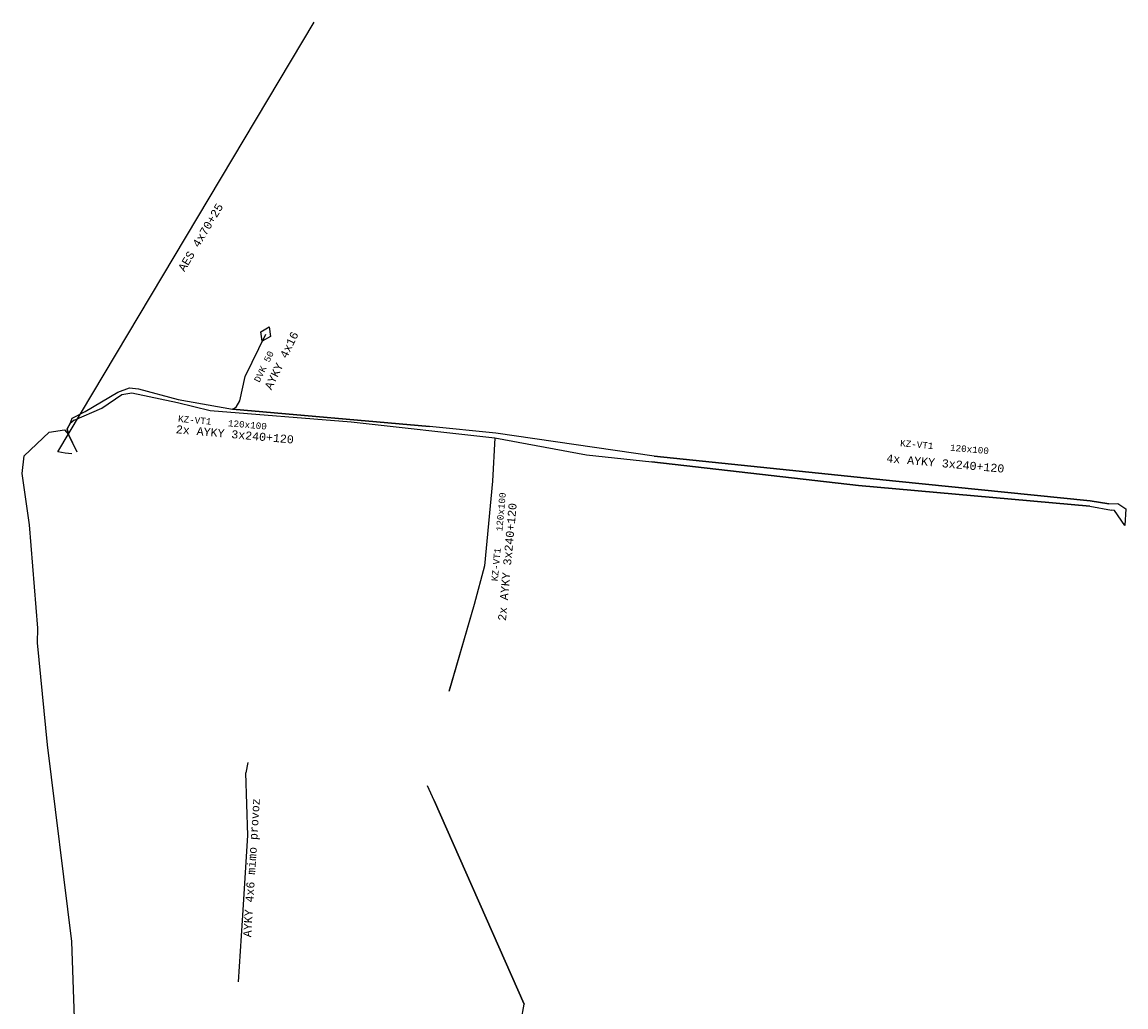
# Model space of a CAD drawing. Extents: x -607878 to -607689, y -1001639 to -1001249.
# Tile 3 of 3: x -607828 to -607725, y -1001341 to -1001249. Entities that reach past the tile are written whole.
import ezdxf
from ezdxf.enums import TextEntityAlignment as Align

# ---------------------------------------------------------------- set-up
doc = ezdxf.new("R2010")
doc.units = 0
doc.header["$MEASUREMENT"] = 0
doc.linetypes.add('ACAD_ISO06W100', pattern=[36, 24, -3, 0, -3, 0, -3, 0, -3])
for name, color, linetype in [('21', 7, 'CONTINUOUS'), ('7', 7, 'CONTINUOUS'), ('nízké napění', 71, 'ACAD_ISO06W100'), ('nízké napětí popis', 7, 'CONTINUOUS')]:
    doc.layers.add(name, color=color, linetype=linetype)
doc.styles.add('MONOTXT', font='MONOTXT', dxfattribs={"height": 0.2})

# ---------------------------------------------------------------- blocks, each defined once
blk = doc.blocks.new('1$30')
at = {"layer": '21', "color": 62, "linetype": 'Continuous'}
for p, q in [((-0.75, 0), (0.001, 0.499)), ((0.001, -0.5), (-0.75, 0)), ((0.001, 0.499), (0.751, -0.001)), ((0.751, -0.001), (0.001, -0.5))]:
    blk.add_line(p, q, dxfattribs=at)

msp = doc.modelspace()

# ---------------------------------------------------------------- linework, layer by layer
at = {"layer": '7', "color": 62, "linetype": 'Continuous'}
for points in [[(-607810.16, -1001285.41), (-607797.03, -1001286.48), (-607783.62, -1001287.96)], [(-607724.84, -1001296.14), (-607725.81, -1001294.76), (-607726.08, -1001294.71)]]:
    msp.add_lwpolyline(points, dxfattribs=at)
at = {"layer": 'nízké napění', "ltscale": 150}
for p, q in [((-607824.38, -1001289.26), (-607800.46, -1001249.19)), ((-607806.91, -1001282.25), (-607804.98, -1001278.29)), ((-607807.39, -1001284.53), (-607806.91, -1001282.25)), ((-607821.82, -1001285.5), (-607818.8, -1001283.71)), ((-607820.27, -1001285.19), (-607818.41, -1001283.92)), ((-607818.8, -1001283.71), (-607817.7, -1001283.3)), ((-607818.41, -1001283.92), (-607817.48, -1001283.77)), ((-607817.7, -1001283.3), (-607816.87, -1001283.41)), ((-607817.48, -1001283.77), (-607813.22, -1001284.66)), ((-607816.87, -1001283.41), (-607813.16, -1001284.4)), ((-607822.87, -1001286.32), (-607820.27, -1001285.19)), ((-607813.22, -1001284.66), (-607810.16, -1001285.41)), ((-607813.16, -1001284.4), (-607808.09, -1001285.29)), ((-607808.09, -1001285.29), (-607807.74, -1001285.11)), ((-607807.74, -1001285.11), (-607807.39, -1001284.53)), ((-607823.23, -1001286.62), (-607823.05, -1001286.14)), ((-607823.05, -1001286.14), (-607821.82, -1001285.5)), ((-607808.09, -1001285.29), (-607789.7, -1001286.92)), ((-607825.19, -1001287.43), (-607823.77, -1001287.23)), ((-607823.77, -1001287.23), (-607823.4, -1001287.66)), ((-607823.23, -1001286.62), (-607823.52, -1001287.12)), ((-607823.52, -1001287.12), (-607823.4, -1001287.66)), ((-607822.87, -1001286.32), (-607823.23, -1001286.62)), ((-607783.53, -1001287.54), (-607789.7, -1001286.92)), ((-607827.53, -1001289.64), (-607825.19, -1001287.43)), ((-607823.4, -1001287.66), (-607822.6, -1001289.26)), ((-607783.62, -1001287.96), (-607783.83, -1001292.01)), ((-607783.62, -1001287.96), (-607775.07, -1001289.55)), ((-607768.76, -1001289.67), (-607783.53, -1001287.54)), ((-607823.69, -1001289.41), (-607824.38, -1001289.26)), ((-607827.72, -1001291.31), (-607827.53, -1001289.64)), ((-607823.08, -1001289.46), (-607823.69, -1001289.41)), ((-607775.07, -1001289.55), (-607768.95, -1001290.21)), ((-607749.69, -1001292.41), (-607768.95, -1001290.21)), ((-607768.76, -1001289.67), (-607746.2, -1001292.02)), ((-607827.03, -1001296.07), (-607827.72, -1001291.31)), ((-607783.83, -1001292.01), (-607784.56, -1001299.91)), ((-607728.1, -1001294.35), (-607749.69, -1001292.41)), ((-607746.2, -1001292.02), (-607728.08, -1001293.84)), ((-607728.1, -1001294.35), (-607726.08, -1001294.71)), ((-607728.08, -1001293.84), (-607726.31, -1001294.14)), ((-607726.31, -1001294.14), (-607725.5, -1001294.1)), ((-607725.5, -1001294.1), (-607724.73, -1001294.58)), ((-607724.73, -1001294.58), (-607724.84, -1001296.14)), ((-607826.24, -1001305.73), (-607827.03, -1001296.07)), ((-607784.56, -1001299.91), (-607785.54, -1001303.5)), ((-607785.54, -1001303.5), (-607787.89, -1001311.62)), ((-607826.28, -1001307.08), (-607826.24, -1001305.73)), ((-607825.36, -1001316.61), (-607826.28, -1001307.08)), ((-607823.07, -1001334.95), (-607825.36, -1001316.61)), ((-607806.65, -1001318.26), (-607806.83, -1001319.22)), ((-607806.65, -1001325.06), (-607806.83, -1001319.22)), ((-607789.28, -1001321.81), (-607789.88, -1001320.44)), ((-607780.88, -1001340.81), (-607789.28, -1001321.81)), ((-607789.28, -1001321.81), (-607780.88, -1001340.81)), ((-607807.15, -1001332.98), (-607806.65, -1001325.06)), ((-607807.52, -1001338.72), (-607807.15, -1001332.98)), ((-607822.82, -1001342.11), (-607823.07, -1001334.95)), ((-607781.16, -1001342.34), (-607780.88, -1001340.81))]:
    msp.add_line(p, q, dxfattribs=at)
for points in [[(-607822.6, -1001289.25), (-607823.4, -1001287.66), (-607823.52, -1001287.12), (-607823.23, -1001286.62), (-607823.05, -1001286.14), (-607821.82, -1001285.5), (-607818.8, -1001283.71), (-607817.7, -1001283.3), (-607816.87, -1001283.41), (-607813.16, -1001284.4), (-607808.09, -1001285.29), (-607807.74, -1001285.11), (-607807.39, -1001284.53), (-607806.91, -1001282.25), (-607804.98, -1001278.29)], [(-607822.87, -1001286.32), (-607820.27, -1001285.19), (-607818.41, -1001283.92), (-607817.48, -1001283.77), (-607813.22, -1001284.66), (-607810.16, -1001285.41), (-607797.03, -1001286.48), (-607783.62, -1001287.96), (-607783.83, -1001292.01), (-607784.56, -1001299.91), (-607785.54, -1001303.5), (-607787.87, -1001311.56)], [(-607726.31, -1001294.14), (-607728.08, -1001293.84), (-607746.2, -1001292.02), (-607768.76, -1001289.67), (-607783.53, -1001287.54), (-607789.7, -1001286.92), (-607808.09, -1001285.29)], [(-607822.32, -1001385.01), (-607821.83, -1001384.7), (-607821.13, -1001383.62), (-607821.49, -1001374.08), (-607822.19, -1001352.24), (-607822.76, -1001348.44), (-607822.82, -1001342.11), (-607823.07, -1001334.95), (-607825.36, -1001316.61), (-607826.28, -1001307.08), (-607826.24, -1001305.73), (-607827.03, -1001296.07), (-607827.72, -1001291.31), (-607827.53, -1001289.64), (-607825.19, -1001287.43), (-607823.77, -1001287.23)], [(-607783.62, -1001287.96), (-607775.07, -1001289.55), (-607768.95, -1001290.21), (-607749.69, -1001292.41), (-607728.1, -1001294.35), (-607726.08, -1001294.71)]]:
    msp.add_lwpolyline(points, dxfattribs=at)

# ---------------------------------------------------------------- block references
at = {"layer": '21', "color": 62, "linetype": 'Continuous', "xscale": 0.9999971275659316, "yscale": 0.9999971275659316, "rotation": 244.0166391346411}
msp.add_blockref('1$30', (-607804.98, -1001278.29), dxfattribs=at)

# ---------------------------------------------------------------- texts
at = {"layer": 'nízké napětí popis', "linetype": 'Continuous', "style": 'MONOTXT'}
for s, height, rotation, p in [('AES 4x70+25', 0.75, 59.1664, (-607810.74, -1001269.45)), ('AYKY 4x16', 0.75, 64.0166, (-607803.18, -1001280.92)), ('DVK 50', 0.6, 64.0166, (-607804.89, -1001281.45)), ('KZ-VT1   120x100', 0.6, 354.9348, (-607809.05, -1001286.84)), ('2x AYKY 3x240+120', 0.75, 354.9348, (-607807.9, -1001288.02)), ('KZ-VT1   120x100', 0.6, 354.8654, (-607741.68, -1001289.12)), ('4x AYKY 3x240+120', 0.75, 354.8654, (-607741.61, -1001290.73)), ('KZ-VT1   120x100', 0.6, 84.7206, (-607782.96, -1001297.23)), ('2x AYKY 3x240+120', 0.75, 84.7206, (-607782.07, -1001299.58)), ('AYKY 4x6 mimo provoz', 0.75, 86.3876, (-607805.94, -1001328.09))]:
    msp.add_text(s, height=height, rotation=rotation, dxfattribs=at).set_placement(p, align=Align.CENTER)

doc.saveas('drawing.dxf')
